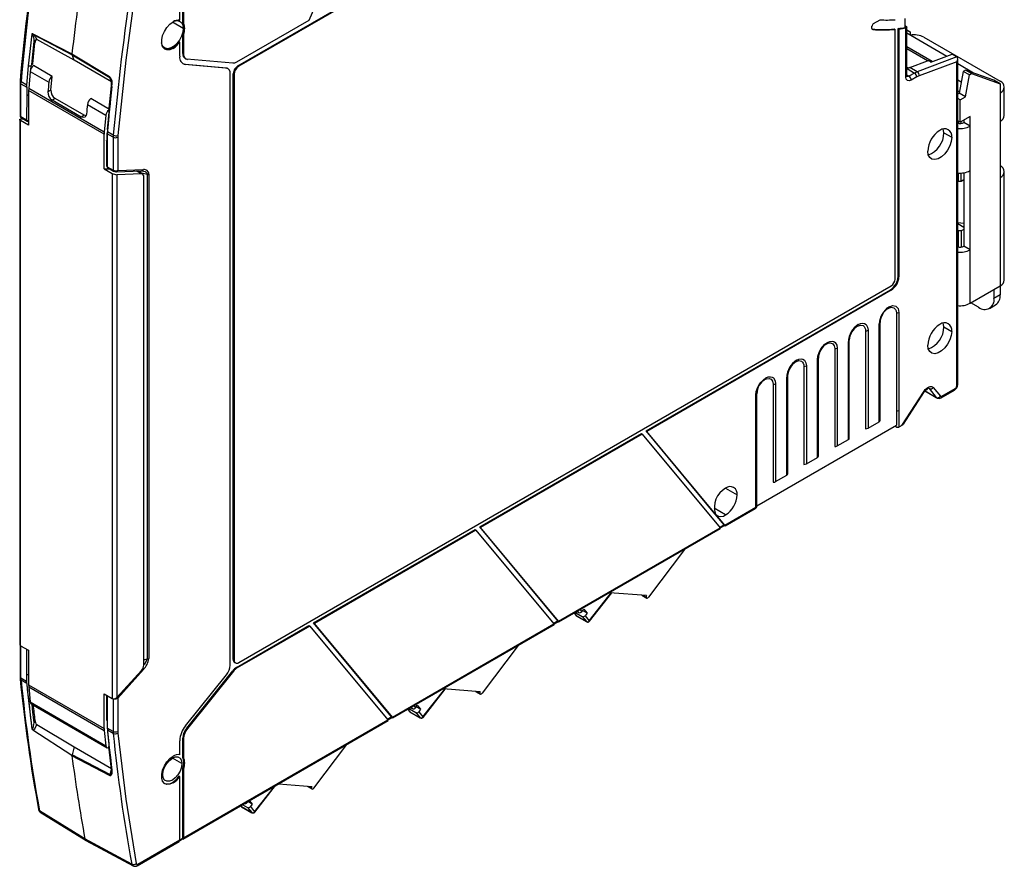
# Model space of a CAD drawing. Header units: millimetres. Extents: x 0 to 559, y 0 to 432.
# Tile 4 of 8: x 387 to 477, y 245 to 323. Entities that reach past the tile are written whole.
import ezdxf

# ---------------------------------------------------------------- set-up
doc = ezdxf.new("R2010")
doc.units = ezdxf.units.MM
doc.header["$LTSCALE"] = 2

msp = doc.modelspace()

# ---------------------------------------------------------------- linework, layer by layer
for p, q in [((407.078, 318.471), (466.97, 353.046)), ((467.04, 353.005), (407.149, 318.43)), ((420.763, 339.514), (413.601, 322.645)), ((401.739, 322.647), (401.739, 328.45)), ((402.022, 322.402), (402.022, 328.783)), ((402.093, 328.654), (402.093, 322.365)), ((413.601, 322.645), (406.952, 318.806)), ((465.417, 322.346), (466.016, 322.692)), ((468.31, 321.993), (468.31, 322.808)), ((402.059, 321.91), (401.071, 322.481)), ((402.093, 322.365), (402.022, 322.402)), ((402.192, 321.905), (402.12, 321.945)), ((465.276, 321.905), (465.276, 322.101)), ((465.295, 321.834), (465.346, 321.805)), ((467.323, 321.857), (467.394, 321.816)), ((467.394, 298.909), (467.394, 321.816)), ((467.677, 299.154), (467.677, 321.896)), ((467.748, 321.856), (467.677, 321.896)), ((467.748, 321.856), (467.748, 299.113)), ((468.384, 322.113), (468.31, 322.157)), ((468.381, 317.439), (468.381, 321.953)), ((468.468, 317.561), (468.468, 322.016)), ((468.468, 321.763), (468.766, 321.591)), ((387.868, 318.485), (388.197, 321.382)), ((388.197, 321.382), (388.204, 321.431)), ((388.204, 321.431), (391.845, 319.567)), ((388.324, 321.346), (391.852, 319.493)), ((392.05, 318.98), (388.621, 320.876)), ((402.022, 319.592), (402.022, 321.375)), ((402.093, 321.331), (402.022, 321.375)), ((402.093, 321.331), (402.093, 319.551)), ((468.468, 321.698), (468.766, 321.591)), ((468.468, 321.487), (472.144, 319.365)), ((468.766, 321.591), (468.766, 321.315)), ((470.039, 321.101), (477.039, 317.06)), ((388.16, 318.567), (388.386, 320.733)), ((388.244, 318.648), (388.444, 320.582)), ((388.444, 320.582), (388.386, 320.733)), ((388.502, 320.799), (388.444, 320.582)), ((401.131, 320.068), (401.06, 320.11)), ((401.739, 320.64), (401.668, 320.683)), ((401.739, 319.347), (401.739, 320.64)), ((470.793, 318.859), (468.468, 320.201)), ((470.364, 318.939), (468.468, 320.031)), ((391.845, 319.567), (395.306, 317.48)), ((392.05, 318.98), (391.852, 319.493)), ((391.852, 319.492), (395.311, 317.408)), ((402.229, 319.134), (402.3, 319.094)), ((406.598, 318.712), (402.376, 319.089)), ((473.055, 319.29), (469.422, 317.929)), ((470.679, 318.817), (472.627, 319.546)), ((472.627, 319.546), (473.051, 319.292)), ((473.051, 319.292), (473.055, 319.29)), ((473.139, 289.233), (473.139, 319.11)), ((387.698, 316.684), (387.868, 318.485)), ((388.082, 318.509), (388.039, 318.052)), ((390.037, 317.506), (388.326, 318.494)), ((395.465, 317.008), (392.05, 318.98)), ((402.199, 318.634), (405.946, 318.299)), ((402.269, 318.593), (402.199, 318.634)), ((406.017, 318.258), (402.269, 318.593)), ((405.946, 318.299), (406.017, 318.258)), ((406.164, 318.212), (406.093, 318.253)), ((407.149, 318.43), (407.078, 318.471)), ((468.468, 318.348), (468.593, 318.276)), ((468.468, 318.204), (468.593, 318.276)), ((468.468, 318.197), (468.503, 318.217)), ((468.747, 318.333), (468.503, 318.217)), ((468.503, 318.217), (469.177, 317.813)), ((468.593, 318.276), (468.747, 318.333)), ((468.747, 318.333), (470.364, 318.939)), ((469.422, 317.929), (468.747, 318.333)), ((473.051, 318.842), (469.594, 317.546)), ((473.051, 289.11), (473.051, 318.842)), ((474.603, 317.813), (473.139, 318.658)), ((388.019, 317.953), (387.875, 316.388)), ((388.019, 317.953), (389.725, 316.968)), ((389.917, 316.247), (390.037, 317.506)), ((395.426, 317.109), (395.311, 317.408)), ((406.371, 263.499), (406.371, 317.755)), ((406.654, 264.008), (406.654, 317.736)), ((406.654, 317.736), (406.724, 317.695)), ((406.724, 317.695), (406.724, 263.967)), ((468.465, 317.499), (468.468, 317.56)), ((468.468, 317.641), (468.667, 317.518)), ((469.177, 317.813), (468.667, 317.518)), ((469.386, 317.447), (468.876, 317.153)), ((469.422, 317.929), (469.177, 317.813)), ((469.594, 317.546), (469.386, 317.447)), ((473.645, 317.958), (473.291, 315.958)), ((473.857, 318.081), (473.645, 317.958)), ((474.211, 317.632), (473.645, 317.958)), ((474.423, 317.754), (473.857, 318.081)), ((476.473, 317.142), (473.857, 318.081)), ((473.857, 315.631), (474.211, 317.632)), ((474.211, 317.632), (474.423, 317.754)), ((474.423, 317.754), (477.039, 316.815)), ((387.089, 317.114), (387.081, 316.935)), ((387.081, 316.934), (387.081, 313.868)), ((387.165, 316.814), (387.174, 316.997)), ((387.165, 316.814), (387.69, 316.501)), ((387.165, 313.787), (387.165, 316.814)), ((387.698, 316.684), (387.174, 316.997)), ((387.69, 316.501), (387.699, 316.684)), ((387.69, 316.501), (387.69, 315.833)), ((387.875, 316.388), (387.867, 316.205)), ((394.817, 312.381), (387.875, 316.388)), ((395.449, 316.647), (395.204, 314.282)), ((473.139, 317.189), (473.475, 316.995)), ((477.039, 316.815), (476.473, 317.142)), ((477.039, 316.815), (477.039, 315.998)), ((477.42, 313.916), (477.42, 316.529)), ((387.69, 315.833), (387.689, 313.479)), ((387.867, 316.205), (387.867, 313.028)), ((394.808, 312.198), (387.867, 316.205)), ((389.917, 316.247), (389.641, 316.087)), ((390.294, 315.484), (390.017, 315.325)), ((392.981, 313.933), (390.294, 315.484)), ((395.284, 314.478), (393.573, 315.465)), ((473.331, 316.185), (473.139, 316.074)), ((473.291, 315.958), (473.139, 315.87)), ((473.362, 315.346), (473.139, 315.474)), ((473.857, 315.631), (473.291, 315.958)), ((473.362, 315.346), (473.857, 315.631)), ((477.039, 315.998), (477.039, 313.386)), ((392.704, 313.774), (390.017, 315.325)), ((393.26, 314.927), (394.966, 313.943)), ((473.362, 313.304), (473.362, 315.346)), ((387.382, 313.592), (387.134, 313.58)), ((387.689, 313.479), (387.165, 313.787)), ((387.208, 313.695), (387.735, 313.385)), ((392.981, 313.933), (392.704, 313.774)), ((393.13, 313.884), (392.981, 313.933)), ((394.966, 313.943), (394.817, 312.381)), ((395.107, 312.634), (395.259, 314.219)), ((474.281, 313.835), (473.362, 313.304)), ((474.281, 312.937), (474.281, 313.835)), ((387.05, 313.573), (387.05, 265.394)), ((387.138, 265.273), (387.138, 313.449)), ((387.867, 313.028), (387.138, 313.449)), ((387.839, 313.36), (387.867, 313.361)), ((473.362, 313.304), (473.139, 313.433)), ((473.185, 313.406), (473.185, 313.197)), ((473.468, 313.185), (473.468, 313.365)), ((473.716, 313.508), (473.716, 313.263)), ((474.281, 312.937), (473.716, 313.263)), ((474.281, 308.854), (474.281, 312.937)), ((477.039, 313.386), (477.039, 308.241)), ((394.817, 312.381), (394.808, 312.198)), ((394.808, 309.021), (394.808, 312.198)), ((395.086, 312.231), (395.095, 312.414)), ((395.086, 311.564), (395.086, 312.231)), ((395.097, 312.412), (395.089, 312.23)), ((395.63, 311.927), (395.089, 312.23)), ((395.089, 312.23), (395.089, 309.207)), ((395.638, 312.11), (395.097, 312.412)), ((395.107, 312.634), (395.099, 312.479)), ((395.114, 312.629), (395.107, 312.634)), ((395.638, 312.11), (395.63, 311.927)), ((395.63, 311.927), (395.63, 308.901)), ((396.057, 312.085), (396.05, 311.93)), ((396.05, 311.93), (396.05, 308.865)), ((471.872, 312.313), (472.591, 311.912)), ((395.028, 311.611), (395.028, 309.29)), ((395.089, 309.207), (395.63, 308.901)), ((395.127, 309.117), (395.67, 308.81)), ((394.808, 309.021), (395.274, 309.034)), ((394.808, 309.021), (395.538, 308.6)), ((395.538, 308.6), (395.538, 260.424)), ((395.917, 308.747), (398.274, 308.838)), ((398.236, 308.55), (395.958, 308.486)), ((395.958, 308.486), (395.958, 260.534)), ((396.05, 308.865), (398.408, 308.956)), ((398.236, 308.55), (397.771, 308.819)), ((398.342, 308.524), (397.828, 308.821)), ((397.955, 308.826), (398.137, 308.721)), ((398.133, 308.667), (398.137, 308.721)), ((398.757, 308.499), (398.133, 308.667)), ((398.133, 308.667), (398.133, 308.645)), ((398.272, 308.838), (398.394, 308.826)), ((398.444, 263.496), (398.444, 308.296)), ((398.757, 308.499), (398.757, 264.06)), ((398.899, 308.533), (398.899, 264.094)), ((473.185, 308.641), (473.185, 307.894)), ((473.468, 307.894), (473.468, 308.637)), ((473.716, 308.662), (473.716, 301.913)), ((474.281, 301.587), (474.281, 308.854)), ((477.039, 308.241), (477.039, 298.28)), ((477.42, 298.81), (477.42, 308.772)), ((473.185, 307.894), (473.139, 307.921)), ((473.185, 307.894), (473.468, 307.894)), ((473.468, 307.894), (473.716, 308.037)), ((473.139, 304.1), (473.716, 304.048)), ((473.139, 304.002), (473.716, 303.669)), ((473.185, 303.322), (473.139, 303.349)), ((473.468, 303.322), (473.185, 303.322)), ((473.185, 303.322), (473.185, 301.847)), ((473.716, 303.465), (473.468, 303.322)), ((473.468, 303.322), (473.468, 301.835)), ((474.281, 301.587), (473.716, 301.913)), ((474.281, 296.688), (474.281, 301.587)), ((467.748, 299.113), (467.677, 299.154)), ((407.149, 263.722), (467.04, 298.297)), ((474.281, 296.688), (477.039, 298.28)), ((477.039, 298.28), (477.039, 297.463)), ((444.535, 284.978), (466.97, 297.929)), ((467.04, 297.889), (444.605, 284.937)), ((467.04, 297.889), (466.97, 297.929)), ((476.473, 297.953), (476.473, 297.136)), ((477.039, 297.463), (476.473, 297.136)), ((475.059, 296.32), (474.351, 296.728)), ((476.059, 296.221), (476.625, 296.547)), ((467.511, 295.792), (467.513, 286.81)), ((467.739, 295.843), (467.739, 286.86)), ((465.934, 285.818), (465.934, 294.8)), ((466.022, 294.923), (466.021, 294.932)), ((466.022, 285.94), (466.022, 294.923)), ((464.682, 294.159), (464.682, 285.177)), ((464.911, 294.21), (464.911, 285.228)), ((471.872, 294.513), (472.591, 294.111)), ((463.105, 284.185), (463.105, 293.167)), ((463.193, 293.29), (463.193, 293.3)), ((463.193, 284.308), (463.193, 293.29)), ((461.854, 292.527), (461.854, 283.544)), ((462.083, 292.577), (462.083, 283.595)), ((460.277, 282.552), (460.277, 291.535)), ((460.365, 282.675), (460.365, 291.657)), ((459.025, 290.894), (459.025, 281.912)), ((459.254, 290.944), (459.254, 281.962)), ((456.197, 289.261), (456.197, 280.279)), ((456.426, 289.311), (456.426, 280.329)), ((457.448, 280.92), (457.448, 289.902)), ((457.536, 290.024), (457.536, 290.034)), ((457.536, 281.042), (457.536, 290.024)), ((454.708, 278.107), (454.708, 288.391)), ((468.023, 285.481), (470.06, 288.631)), ((468.165, 285.599), (470.1, 288.591)), ((470.137, 288.641), (471.225, 288.012)), ((470.144, 288.649), (471.179, 288.052)), ((470.508, 288.857), (470.431, 288.901)), ((470.45, 288.902), (470.508, 288.857)), ((470.508, 288.857), (471.179, 288.052)), ((470.899, 288.97), (471.569, 288.165)), ((471.625, 288.022), (472.847, 288.728)), ((471.687, 288.16), (472.909, 288.865)), ((454.62, 277.984), (454.62, 288.269)), ((467.513, 286.813), (467.515, 285.51)), ((467.739, 286.86), (467.744, 286.863)), ((467.744, 286.863), (467.744, 285.32)), ((464.911, 285.228), (465.934, 285.818)), ((429.279, 276.171), (444.113, 284.734)), ((444.184, 284.694), (429.349, 276.13)), ((444.113, 284.734), (444.184, 284.694)), ((444.184, 284.694), (451.345, 276.094)), ((450.864, 277.377), (444.535, 284.978)), ((444.605, 284.937), (444.535, 284.978)), ((450.918, 277.356), (444.605, 284.937)), ((454.708, 278.116), (467.515, 285.51)), ((467.373, 285.428), (467.541, 285.338)), ((467.748, 285.322), (467.744, 285.32)), ((468.023, 285.481), (467.748, 285.322)), ((462.083, 283.595), (463.105, 284.185)), ((459.254, 281.962), (460.277, 282.552)), ((456.426, 280.329), (457.448, 280.92)), ((451.819, 279.711), (452.898, 279.109)), ((451.838, 277.272), (450.777, 277.906)), ((451.767, 276.337), (454.62, 277.984)), ((451.802, 276.256), (454.558, 277.847)), ((450.864, 277.377), (450.918, 277.356)), ((451.697, 276.377), (450.894, 277.341)), ((450.981, 277.28), (450.894, 277.341)), ((451.767, 276.337), (450.981, 277.28)), ((414.023, 267.364), (428.857, 275.927)), ((428.928, 275.887), (414.094, 267.323)), ((428.857, 275.927), (428.928, 275.887)), ((428.928, 275.887), (436.089, 267.287)), ((436.441, 267.57), (429.279, 276.171)), ((429.349, 276.13), (429.279, 276.171)), ((436.511, 267.53), (429.349, 276.13)), ((436.511, 267.53), (451.345, 276.094)), ((436.546, 267.449), (451.38, 276.012)), ((451.3, 276.148), (451.697, 276.377)), ((451.355, 276.078), (451.732, 276.296)), ((448.075, 274.104), (444.777, 269.727)), ((439.332, 267.558), (441.343, 270.117)), ((439.348, 267.516), (441.389, 270.113)), ((444.591, 269.87), (441.188, 270.129)), ((444.15, 269.903), (444.595, 269.646)), ((444.285, 269.893), (444.554, 269.738)), ((438.214, 268.412), (438.376, 268.318)), ((438.376, 268.318), (438.271, 268.444)), ((438.489, 268.57), (438.636, 268.394)), ((438.636, 268.394), (438.814, 268.63)), ((439.122, 268.26), (438.713, 268.496)), ((438.814, 268.63), (439.122, 268.26)), ((436.044, 267.341), (436.441, 267.57)), ((437.936, 268.251), (438.117, 268.033)), ((438.168, 268.385), (438.095, 268.288)), ((438.095, 268.288), (438.684, 267.948)), ((438.117, 268.033), (439.072, 267.482)), ((438.136, 268.017), (439.091, 267.466)), ((438.684, 267.948), (439.072, 267.482)), ((439.122, 268.26), (438.944, 268.024)), ((438.944, 268.024), (439.332, 267.558)), ((406.952, 263.282), (413.601, 267.12)), ((413.672, 267.08), (407.022, 263.241)), ((413.601, 267.12), (413.672, 267.08)), ((413.672, 267.08), (420.833, 258.48)), ((421.185, 258.763), (414.023, 267.364)), ((414.094, 267.323), (414.023, 267.364)), ((421.255, 258.723), (414.094, 267.323)), ((421.255, 258.723), (436.089, 267.287)), ((421.29, 258.642), (436.124, 267.205)), ((436.099, 267.271), (436.476, 267.489)), ((387.081, 265.327), (387.081, 262.413)), ((387.138, 265.273), (387.867, 264.852)), ((387.165, 262.293), (387.165, 265.257)), ((387.688, 264.956), (387.688, 261.98)), ((387.69, 262.646), (387.69, 264.955)), ((387.867, 264.852), (387.867, 261.675)), ((432.802, 265.287), (429.503, 260.91)), ((398.444, 263.976), (398.757, 264.06)), ((406.724, 263.967), (406.654, 264.008)), ((398.236, 263.01), (395.958, 260.534)), ((398.408, 263.104), (396.05, 260.473)), ((406.778, 263.733), (406.849, 263.692)), ((407.022, 263.241), (406.952, 263.282)), ((387.081, 262.414), (387.089, 262.242)), ((387.09, 262.236), (387.089, 262.242)), ((387.688, 261.98), (387.165, 262.293)), ((387.174, 262.12), (387.165, 262.293)), ((387.696, 261.807), (387.174, 262.12)), ((387.69, 261.979), (387.69, 262.646)), ((402.269, 257.926), (406.017, 262.588)), ((402.376, 257.715), (406.598, 262.968)), ((406.669, 262.927), (402.446, 257.675)), ((406.598, 262.968), (406.669, 262.927)), ((387.696, 261.807), (387.688, 261.98)), ((387.699, 261.806), (387.69, 261.979)), ((387.867, 261.675), (394.808, 257.668)), ((387.867, 261.675), (387.875, 261.502)), ((387.875, 261.502), (394.817, 257.495)), ((387.875, 261.502), (388.019, 260.11)), ((424.059, 258.741), (426.069, 261.3)), ((424.074, 258.699), (426.115, 261.296)), ((429.317, 261.053), (425.914, 261.311)), ((394.808, 260.845), (395.538, 260.424)), ((394.808, 257.668), (394.808, 260.845)), ((395.028, 260.719), (395.028, 258.493)), ((395.089, 260.683), (395.089, 257.708)), ((395.63, 260.433), (395.63, 257.407)), ((396.05, 260.473), (396.05, 257.409)), ((428.877, 261.086), (429.322, 260.829)), ((429.012, 261.076), (429.28, 260.921)), ((388.019, 260.11), (394.966, 256.099)), ((388.113, 259.931), (395.074, 255.913)), ((422.662, 259.434), (422.844, 259.216)), ((422.895, 259.568), (422.821, 259.471)), ((422.821, 259.471), (423.411, 259.131)), ((422.94, 259.594), (423.103, 259.501)), ((423.103, 259.501), (422.997, 259.627)), ((423.215, 259.753), (423.363, 259.576)), ((423.363, 259.576), (423.541, 259.812)), ((423.849, 259.442), (423.44, 259.679)), ((423.541, 259.812), (423.849, 259.442)), ((423.849, 259.442), (423.671, 259.206)), ((402.093, 247.661), (420.833, 258.48)), ((420.788, 258.534), (421.185, 258.763)), ((420.843, 258.464), (421.22, 258.682)), ((422.844, 259.216), (423.798, 258.665)), ((422.862, 259.2), (423.817, 258.649)), ((423.411, 259.131), (423.798, 258.665)), ((423.671, 259.206), (424.059, 258.741)), ((388.385, 258.219), (388.444, 258.441)), ((388.444, 258.441), (388.502, 258.214)), ((388.621, 258.036), (392.05, 255.994)), ((394.808, 257.668), (394.817, 257.495)), ((395.086, 258.376), (395.086, 257.709)), ((395.086, 257.709), (395.095, 257.536)), ((395.63, 257.407), (395.089, 257.708)), ((395.089, 257.708), (395.097, 257.534)), ((402.031, 247.523), (420.868, 258.398)), ((402.446, 257.675), (402.376, 257.715)), ((391.84, 255.207), (388.268, 257.535)), ((394.817, 257.495), (394.966, 256.099)), ((395.638, 257.234), (395.097, 257.534)), ((395.63, 257.407), (395.638, 257.234)), ((396.05, 257.409), (396.057, 257.262)), ((402.022, 255.021), (402.022, 256.804)), ((402.022, 256.804), (402.093, 256.763)), ((402.093, 256.763), (402.093, 254.984)), ((392.05, 255.994), (391.852, 255.253)), ((392.05, 255.994), (395.465, 254.022)), ((395.205, 256.022), (395.45, 253.938)), ((401.739, 255.266), (401.739, 256.559)), ((414.055, 252.21), (417.061, 256.2)), ((391.85, 255.245), (391.84, 255.207)), ((395.306, 253.361), (391.845, 255.17)), ((391.852, 255.253), (391.85, 255.245)), ((395.311, 253.444), (391.852, 255.253)), ((401.935, 254.458), (401.06, 254.963)), ((402.093, 254.984), (402.022, 255.021)), ((395.448, 253.957), (395.311, 253.444)), ((402.022, 247.613), (402.022, 253.994)), ((402.093, 253.95), (402.022, 253.994)), ((402.093, 253.95), (402.093, 247.661)), ((402.192, 254.524), (402.12, 254.564)), ((401.739, 253.259), (401.668, 253.302)), ((401.739, 247.457), (401.739, 253.259)), ((401.131, 252.687), (401.06, 252.729)), ((408.61, 250.042), (410.452, 252.385)), ((408.626, 250), (410.541, 252.436)), ((410.801, 252.587), (413.869, 252.353)), ((413.428, 252.387), (413.873, 252.13)), ((413.563, 252.377), (413.832, 252.221)), ((407.337, 250.587), (407.395, 250.517)), ((407.395, 250.517), (408.35, 249.966)), ((407.414, 250.501), (408.369, 249.95)), ((407.515, 250.69), (407.962, 250.431)), ((407.89, 250.906), (407.914, 250.877)), ((407.914, 250.877), (407.972, 250.953)), ((407.962, 250.431), (408.35, 249.966)), ((408.4, 250.743), (408.004, 250.972)), ((408.143, 251.052), (408.4, 250.743)), ((408.4, 250.743), (408.222, 250.507)), ((408.222, 250.507), (408.61, 250.042)), ((393.036, 247.56), (388.865, 250.124)), ((388.931, 249.988), (393.154, 247.392)), ((397.329, 245.238), (393.036, 247.56)), ((393.111, 247.417), (397.458, 245.065)), ((397.823, 245.094), (401.677, 247.319)), ((397.885, 245.232), (401.739, 247.457)), ((401.736, 247.414), (402.001, 247.567)), ((401.739, 247.45), (402.022, 247.613))]:
    msp.add_line(p, q)
at = {"flags": 128}
for points in [[(397.746, 326.012), (396.789, 319.003), (396.057, 312.085)], [(401.218, 322.564), (401.475, 322.622), (401.715, 322.583), (401.901, 322.442), (402.019, 322.212), (402.059, 321.91)], [(402.059, 321.91), (402.019, 321.562), (401.901, 321.195), (401.715, 320.839), (401.475, 320.524), (401.203, 320.274), (400.918, 320.11), (400.645, 320.045), (400.406, 320.084), (400.22, 320.225), (400.102, 320.455), (400.074, 320.581)], [(401.131, 320.068), (400.832, 319.945), (400.558, 319.931), (400.329, 320.028), (400.166, 320.227), (400.081, 320.512), (400.081, 320.861), (400.166, 321.245), (400.329, 321.632), (400.558, 321.992), (400.832, 322.295), (401.131, 322.517)], [(468.384, 322.113), (468.445, 322.065), (468.468, 322.017), (468.452, 321.982), (468.425, 321.965), (468.381, 321.953)], [(388.205, 321.431), (388.217, 321.446), (388.221, 321.449), (388.222, 321.45), (388.223, 321.45), (388.223, 321.45), (388.223, 321.45), (388.224, 321.449), (388.224, 321.448), (388.226, 321.445), (388.231, 321.435), (388.241, 321.419), (388.258, 321.4), (388.325, 321.347)], [(388.324, 321.346), (388.466, 321.159), (388.621, 320.876)], [(388.502, 320.799), (388.529, 320.844), (388.559, 320.873), (388.59, 320.884), (388.606, 320.882), (388.621, 320.876)], [(388.502, 320.799), (388.441, 320.771), (388.386, 320.733)], [(391.845, 319.567), (391.844, 319.527), (391.852, 319.492)], [(473.051, 318.842), (473.121, 318.997), (473.139, 319.107), (473.133, 319.168), (473.116, 319.22), (473.089, 319.261), (473.055, 319.29)], [(402.015, 318.682), (402.083, 318.656), (402.199, 318.634)], [(405.946, 318.299), (406.023, 318.284), (406.093, 318.253)], [(406.952, 318.806), (406.769, 318.728), (406.598, 318.712)], [(395.306, 317.48), (395.305, 317.44), (395.311, 317.408)], [(395.394, 317.27), (395.455, 316.96), (395.449, 316.644)], [(468.876, 317.153), (468.686, 317.088), (468.526, 317.118), (468.418, 317.242), (468.381, 317.439)], [(468.667, 317.518), (468.56, 317.48), (468.468, 317.497)], [(387.081, 313.898), (387.081, 313.897), (387.096, 313.858)], [(387.096, 313.858), (387.104, 313.838), (387.165, 313.787)], [(387.208, 313.695), (387.201, 313.7), (387.19, 313.71)], [(393.176, 314.046), (393.125, 313.867), (393.018, 313.752), (392.87, 313.719), (392.704, 313.774)], [(387.138, 313.449), (387.101, 313.472), (387.074, 313.496), (387.056, 313.518), (387.05, 313.539), (387.066, 313.563), (387.091, 313.574), (387.134, 313.58)], [(472.591, 311.912), (472.547, 311.53), (472.417, 311.127), (472.213, 310.737), (471.951, 310.391), (471.651, 310.117), (471.339, 309.937), (471.04, 309.865), (470.778, 309.909), (470.573, 310.063), (470.444, 310.316), (470.399, 310.647)], [(471.872, 312.313), (471.851, 312.545), (471.817, 312.675)], [(395.086, 311.564), (395.062, 311.578), (395.043, 311.591), (395.031, 311.603), (395.028, 311.612), (395.045, 311.621), (395.072, 311.621), (395.082, 311.621), (395.085, 311.621), (395.086, 311.62)], [(395.028, 309.29), (395.028, 309.289), (395.044, 309.245), (395.089, 309.207)], [(395.13, 309.117), (395.136, 309.113), (395.169, 309.108)], [(398.137, 308.721), (398.147, 308.809), (398.144, 308.839)], [(398.267, 308.839), (398.553, 308.763), (398.698, 308.64), (398.737, 308.571), (398.757, 308.499)], [(466.837, 296.364), (467.182, 296.484), (467.475, 296.427), (467.671, 296.202), (467.739, 295.843)], [(466.766, 296.222), (467.048, 296.321), (467.293, 296.274), (467.443, 296.11), (467.483, 296.007), (467.511, 295.792)], [(463.937, 294.589), (464.222, 294.689), (464.464, 294.642), (464.56, 294.561), (464.63, 294.446), (464.669, 294.313), (464.67, 294.311), (464.673, 294.292), (464.679, 294.239), (464.682, 294.189), (464.682, 294.159)], [(464.008, 294.731), (464.227, 294.827), (464.433, 294.854), (464.595, 294.82), (464.73, 294.731), (464.875, 294.481), (464.911, 294.21)], [(471.872, 294.513), (471.851, 294.745), (471.817, 294.874)], [(472.591, 294.111), (472.547, 293.729), (472.417, 293.327), (472.213, 292.937), (471.951, 292.59), (471.651, 292.316), (471.339, 292.136), (471.04, 292.065), (470.778, 292.108), (470.573, 292.262), (470.444, 292.515), (470.399, 292.846)], [(460.277, 291.535), (460.313, 291.847), (460.457, 292.264), (460.591, 292.508), (460.755, 292.731), (460.96, 292.941), (461.18, 293.098), (461.398, 293.194), (461.605, 293.221), (461.767, 293.187), (461.902, 293.098), (462.046, 292.848), (462.083, 292.577)], [(461.166, 292.987), (461.238, 293.018), (461.481, 293.056), (461.68, 292.979), (461.809, 292.795), (461.854, 292.527)], [(458.281, 291.324), (458.566, 291.423), (458.807, 291.376), (458.903, 291.295), (458.973, 291.18), (459.012, 291.047), (459.013, 291.045), (459.016, 291.026), (459.022, 290.973), (459.025, 290.923), (459.025, 290.894)], [(458.351, 291.466), (458.57, 291.561), (458.776, 291.588), (458.938, 291.554), (459.074, 291.466), (459.218, 291.215), (459.254, 290.944)], [(454.62, 288.269), (454.656, 288.582), (454.801, 288.999), (454.935, 289.242), (455.098, 289.465), (455.303, 289.675), (455.523, 289.833), (455.741, 289.928), (455.948, 289.955), (456.11, 289.922), (456.245, 289.833), (456.39, 289.583), (456.426, 289.311)], [(455.509, 289.721), (455.581, 289.753), (455.825, 289.791), (456.023, 289.713), (456.152, 289.529), (456.197, 289.261)], [(470.06, 288.631), (470.159, 288.765), (470.27, 288.881), (470.387, 288.971), (470.508, 289.035), (470.622, 289.067), (470.73, 289.067), (470.823, 289.034), (470.899, 288.97)], [(470.06, 288.631), (470.096, 288.599), (470.096, 288.594)], [(471.225, 288.012), (471.205, 288.026), (471.179, 288.052)], [(471.263, 287.996), (471.235, 288.007), (471.225, 288.012)], [(468.17, 285.613), (468.127, 285.556), (468.023, 285.481)], [(454.558, 277.847), (454.559, 277.848), (454.605, 277.901), (454.62, 277.984)], [(451.38, 276.013), (451.382, 276.014), (451.383, 276.035), (451.345, 276.094)], [(451.767, 276.337), (451.804, 276.278), (451.804, 276.257), (451.789, 276.254), (451.765, 276.259), (451.733, 276.272), (451.696, 276.292)], [(451.697, 276.377), (451.733, 276.323), (451.732, 276.296), (451.732, 276.296)], [(436.511, 267.53), (436.549, 267.471), (436.548, 267.45), (436.533, 267.447), (436.509, 267.452), (436.477, 267.465), (436.44, 267.485)], [(436.441, 267.57), (436.477, 267.516), (436.477, 267.489), (436.476, 267.489)], [(438.095, 268.288), (438.098, 268.266), (438.094, 268.249), (438.083, 268.238), (438.065, 268.231), (438.04, 268.231), (438.009, 268.235), (437.972, 268.245), (437.942, 268.255)], [(438.136, 268.017), (438.134, 268.019), (438.117, 268.033)], [(439.332, 267.558), (439.349, 267.527), (439.345, 267.518)], [(436.124, 267.206), (436.126, 267.207), (436.127, 267.228), (436.089, 267.287)], [(388.019, 260.11), (388.044, 260.014), (388.102, 259.939), (388.12, 259.933)], [(388.385, 258.219), (388.27, 259.172), (388.188, 259.889)], [(422.821, 259.471), (422.824, 259.449), (422.82, 259.432), (422.809, 259.421), (422.792, 259.414), (422.767, 259.413), (422.736, 259.418), (422.698, 259.428), (422.669, 259.438)], [(420.868, 258.399), (420.87, 258.4), (420.871, 258.421), (420.833, 258.48)], [(421.255, 258.723), (421.293, 258.664), (421.292, 258.643), (421.277, 258.64), (421.253, 258.645), (421.221, 258.658), (421.184, 258.678)], [(421.185, 258.763), (421.222, 258.709), (421.221, 258.682), (421.22, 258.682)], [(422.862, 259.2), (422.861, 259.201), (422.844, 259.216)], [(424.059, 258.741), (424.076, 258.71), (424.071, 258.701)], [(388.172, 257.632), (388.174, 257.631), (388.175, 257.63)], [(388.175, 257.63), (388.185, 257.626), (388.196, 257.625), (388.218, 257.633), (388.264, 257.692), (388.321, 257.848), (388.385, 258.219)], [(388.268, 257.535), (388.345, 257.574), (388.426, 257.655), (388.621, 258.036)], [(396.057, 257.262), (396.789, 251.188), (397.746, 245.284)], [(395.264, 255.931), (395.241, 255.946), (395.224, 255.96), (395.209, 255.985), (395.219, 256.004), (395.241, 256.015), (395.274, 256.022)], [(391.845, 255.17), (391.844, 255.175), (391.844, 255.179), (391.843, 255.184), (391.842, 255.189), (391.842, 255.193), (391.841, 255.198), (391.841, 255.203), (391.84, 255.207)], [(391.85, 255.245), (391.844, 255.206), (391.845, 255.17)], [(401.131, 252.687), (400.832, 252.564), (400.558, 252.55), (400.329, 252.647), (400.166, 252.846), (400.081, 253.131), (400.081, 253.48), (400.166, 253.864), (400.329, 254.251), (400.558, 254.611), (400.832, 254.914), (401.131, 255.137)], [(400.186, 253.448), (400.228, 253.784), (400.353, 254.138), (400.546, 254.473), (400.79, 254.757), (401.06, 254.963), (401.331, 255.069), (401.575, 255.067), (401.768, 254.955), (401.892, 254.745), (401.935, 254.458)], [(395.449, 253.942), (395.46, 253.784), (395.445, 253.647)], [(401.935, 254.458), (401.892, 254.121), (401.768, 253.767), (401.575, 253.432), (401.331, 253.148), (401.06, 252.942), (400.79, 252.836), (400.546, 252.838), (400.353, 252.95), (400.228, 253.16), (400.186, 253.448)], [(395.511, 253.859), (395.51, 253.538), (395.453, 253.388), (395.388, 253.345), (395.349, 253.346), (395.306, 253.361)], [(395.444, 253.652), (395.398, 253.514), (395.353, 253.452), (395.332, 253.442), (395.321, 253.441), (395.311, 253.444)], [(407.414, 250.501), (407.412, 250.502), (407.395, 250.517)], [(388.96, 249.977), (388.907, 250.018), (388.865, 250.124)], [(408.61, 250.042), (408.627, 250.01), (408.623, 250.002)], [(402.093, 247.661), (402.089, 247.616), (402.077, 247.577), (402.058, 247.546), (402.032, 247.524), (402, 247.512), (401.964, 247.51), (401.925, 247.518), (401.919, 247.52)], [(393.036, 247.56), (393.077, 247.457), (393.14, 247.407)], [(397.329, 245.238), (397.373, 245.131), (397.436, 245.082)], [(397.746, 245.284), (397.763, 245.242), (397.795, 245.217), (397.836, 245.213), (397.885, 245.232)]]:
    msp.add_lwpolyline(points, dxfattribs=at)
for centre, radius, start, end in [((616.852, 296.337), 230.701, 171.34295, 174.83219), ((617.757, 296.119), 231.527, 171.34878, 174.82628), ((626.332, 293.051), 235.981, 171.34776, 173.54848), ((626.222, 291.232), 231.527, 171.34878, 174.82628), ((401.602, 321.801), 0.858, 80.79242, 123.29791), ((466.619, 333.024), 10.35, 266.66273, 274.29616), ((401.128, 321.972), 0.992, 358.45847, 25.69797), ((400.255, 321.972), 1.865, 341.34673, 359.18008), ((401.201, 321.932), 0.991, 358.43855, 25.87565), ((400.323, 321.932), 1.869, 341.25155, 359.17233), ((465.362, 321.891), 0.088, 170.77762, 259.2059), ((466.241, 332.567), 10.765, 264.85284, 275.77018), ((465.583, 322.087), 0.307, 122.60548, 177.39452), ((466.312, 332.526), 10.765, 264.85284, 275.77018), ((466.055, 334.594), 12.801, 277.28115, 280.14789), ((466.126, 334.55), 12.798, 277.28096, 280.14835), ((387.23, 320.754), 1.156, 358.94893, 33.00763), ((388.391, 321.569), 0.231, 216.49833, 253.51342), ((469.122, 319.327), 1.997, 62.67136, 99.35011), ((400.619, 320.719), 0.752, 248.04407, 305.91583), ((400.004, 321.841), 2.028, 301.39452, 325.16663), ((400.074, 321.8), 2.029, 301.39183, 325.13787), ((402.39, 319.241), 0.66, 170.74812, 259.45322), ((402.525, 319.544), 0.505, 174.52934, 234.15848), ((402.525, 319.48), 0.439, 170.59188, 259.60946), ((387.957, 318.729), 0.26, 250.11543, 321.49681), ((388.818, 317.857), 0.805, 127.67836, 173.1729), ((389.993, 316.746), 2.584, 132.59928, 135.18193), ((405.937, 317.825), 0.44, 350.74812, 79.45322), ((407.575, 317.694), 0.922, 122.60548, 177.39452), ((407.645, 317.653), 0.922, 122.60548, 177.39452), ((470.338, 318.404), 0.536, 50.36838, 87.19842), ((390.512, 316.871), 0.793, 126.75161, 172.93957), ((394.57, 316.836), 0.979, 343.95368, 41.21143), ((395.155, 317.219), 0.244, 11.28599, 50.40492), ((468.325, 317.571), 0.144, 292.8092, 355.87066), ((468.414, 317.131), 0.462, 2.65231, 56.77029), ((468.924, 317.426), 0.462, 2.65231, 56.77029), ((469.191, 317.596), 0.405, 352.98727, 55.35516), ((387.229, 316.948), 0.148, 185.07257, 244.63653), ((387.222, 317.12), 0.132, 181.57352, 248.68735), ((610.62, 295.507), 221.935, 174.45086, 174.67933), ((617.639, 292.369), 223.443, 173.7833, 174.85337), ((619.157, 292.212), 224.971, 173.7852, 174.3873), ((395.538, 316.65), 0.0888, 181.75982, 250.19618), ((395.62, 316.759), 0.223, 240.00448, 240.74039), ((476.838, 316.529), 0.568, 290.78342, 69.21658), ((387.883, 316.516), 0.71, 254.20068, 268.68376), ((388.152, 316.614), 0.907, 239.40965, 251.71436), ((390.485, 316.03), 0.846, 176.12056, 236.47194), ((390.757, 316.188), 0.842, 175.99, 236.63796), ((394.047, 314.83), 0.793, 126.75205, 172.93964), ((614.155, 293.466), 221.935, 174.45086, 174.67933), ((387.338, 313.911), 0.249, 192.24793, 233.66329), ((387.281, 313.781), 0.116, 177.17087, 218.2067), ((395.685, 313.865), 0.723, 130.12115, 173.83053), ((615.667, 292.556), 221.464, 174.38765, 174.85565), ((395.323, 314.313), 0.115, 179.41487, 239.04688), ((476.769, 313.981), 0.654, 294.37466, 354.3052), ((387.781, 313.467), 0.0929, 172.61498, 237.65765), ((387.825, 313.731), 0.287, 241.57139, 270.89123), ((387.832, 313.56), 0.2, 239.67476, 272.17201), ((471.923, 312.02), 0.677, 350.78596, 129.20329), ((473.359, 313.966), 0.788, 253.79285, 296.93712), ((473.371, 314.688), 1.974, 263.2415, 297.45865), ((395.182, 312.396), 0.191, 240.00455, 240.86305), ((395.203, 312.601), 0.216, 240.0045, 240.76362), ((395.838, 312.34), 0.462, 243.23378, 297.34352), ((395.876, 312.565), 0.513, 242.39154, 290.69998), ((472.779, 310.538), 2.382, 122.60548, 177.39452), ((469.698, 312.343), 2.174, 290.15873, 359.20346), ((395.228, 309.29), 0.2, 179.96364, 254.60634), ((395.179, 309.194), 0.0912, 171.81821, 237.59341), ((476.838, 308.772), 0.568, 290.78342, 69.21658), ((395.978, 309.389), 0.903, 240.82979, 268.74548), ((395.727, 308.889), 0.0978, 173.32727, 234.49384), ((395.881, 309.365), 0.528, 241.55592, 288.67129), ((395.946, 309.365), 0.615, 241.51655, 269.32275), ((395.704, 308.871), 0.0696, 241.03271, 274.25234), ((395.899, 308.901), 0.156, 276.51948, 346.45755), ((398.227, 308.331), 0.22, 350.84731, 87.64814), ((398.256, 308.993), 0.156, 276.51948, 346.45755), ((398.472, 308.534), 0.427, 359.84582, 98.62228), ((398.763, 308.788), 0.289, 268.8559, 298.04024), ((473.376, 310.579), 1.948, 263.00893, 297.69123), ((473.359, 302.616), 0.788, 253.79285, 296.93712), ((473.371, 303.338), 1.974, 263.2415, 297.45865), ((466.142, 299.224), 1.537, 302.60548, 357.39452), ((466.212, 299.183), 1.537, 302.60548, 357.39452), ((466.626, 298.944), 0.768, 302.60548, 357.39452), ((476.769, 298.875), 0.654, 294.37466, 354.3052), ((476.059, 297.355), 0.986, 305.01333, 6.29885), ((473.376, 298.413), 1.948, 263.00893, 297.69123), ((475.611, 296.996), 0.873, 230.79671, 9.21404), ((467.894, 294.711), 1.962, 122.60548, 177.39452), ((467.617, 294.871), 1.597, 122.21185, 177.78815), ((466.692, 296.348), 0.146, 300.55316, 6.42757), ((467.534, 296.232), 0.44, 266.99644, 297.87368), ((465.066, 293.078), 1.962, 122.60548, 177.39452), ((463.863, 294.715), 0.146, 300.55314, 6.4275), ((465.873, 294.937), 0.149, 293.98627, 354.69357), ((472.779, 292.738), 2.382, 122.60548, 177.39452), ((471.923, 294.22), 0.677, 350.78596, 129.20329), ((464.805, 293.228), 1.614, 122.52311, 177.47689), ((464.705, 294.599), 0.44, 266.99646, 297.87349), ((469.698, 294.543), 2.174, 290.15873, 359.20346), ((461.883, 291.642), 1.518, 118.22526, 179.44288), ((463.045, 293.304), 0.149, 293.98629, 354.69357), ((461.877, 292.966), 0.44, 266.99646, 297.87349), ((459.409, 289.813), 1.962, 122.60548, 177.39452), ((459.148, 289.963), 1.614, 122.52311, 177.47689), ((458.207, 291.449), 0.146, 300.55314, 6.4275), ((460.216, 291.671), 0.149, 293.98629, 354.69357), ((459.048, 291.333), 0.44, 266.99646, 297.87349), ((456.226, 288.377), 1.518, 118.22526, 179.44288), ((456.22, 289.7), 0.44, 266.99646, 297.87349), ((457.388, 290.038), 0.149, 293.98629, 354.69357), ((472.508, 289.26), 0.632, 302.5645, 357.43469), ((472.989, 289.248), 0.151, 294.37466, 354.3052), ((454.559, 288.405), 0.149, 293.98629, 354.69357), ((473.4, 285.402), 4.589, 130.24689, 135.97985), ((470.636, 289.145), 0.316, 246.20974, 326.2829), ((472.767, 288.847), 0.144, 304.05636, 7.25583), ((472.749, 289.121), 0.303, 302.12734, 357.87266), ((471.306, 288.341), 0.316, 246.20974, 326.2829), ((471.417, 288.381), 0.415, 247.98752, 300.06707), ((471.631, 288.229), 0.0894, 225.54569, 308.76408), ((471.545, 288.141), 0.144, 303.98881, 7.26261), ((467.537, 287.257), 0.445, 266.86415, 297.00661), ((465.873, 285.954), 0.149, 293.98629, 354.69357), ((464.705, 285.617), 0.44, 266.99647, 297.87347), ((467.657, 285.591), 0.284, 209.75505, 287.72892), ((463.045, 284.321), 0.149, 293.98629, 354.69357), ((461.877, 283.984), 0.44, 266.99647, 297.87347), ((459.048, 282.351), 0.44, 266.99648, 297.87346), ((460.216, 282.689), 0.149, 293.98629, 354.69357), ((456.22, 280.718), 0.44, 266.99648, 297.87346), ((457.388, 281.056), 0.149, 293.98629, 354.69357), ((452.792, 277.989), 1.978, 118.84144, 198.66252), ((452.252, 279.214), 0.655, 350.78596, 129.20329), ((450.596, 279.214), 2.305, 302.60548, 357.39452), ((454.408, 278.107), 0.3, 299.95736, 0), ((454.562, 278.118), 0.145, 293.6495, 359.50743), ((451.414, 277.817), 0.69, 231.08212, 307.85042), ((444.64, 269.723), 0.087, 170.36892, 262.78805), ((444.838, 269.729), 0.285, 150.31575, 178.17833), ((444.616, 269.825), 0.188, 273.86281, 328.57964), ((438.461, 268.51), 0.211, 246.20974, 326.2829), ((438.769, 268.14), 0.211, 246.20974, 326.2829), ((439.157, 267.675), 0.211, 246.20974, 326.2829), ((439.19, 267.644), 0.203, 242.28584, 321.77258), ((387.224, 265.425), 0.174, 178.46689, 240.22756), ((397.215, 264.312), 1.697, 314.63311, 352.61734), ((397.811, 264.286), 0.973, 310.60915, 346.5641), ((398.763, 264.348), 0.289, 268.8559, 298.04024), ((406.939, 263.971), 0.288, 172.74417, 235.94365), ((406.983, 263.925), 0.262, 170.78596, 309.20329), ((397.686, 263.533), 0.759, 316.48475, 357.2186), ((398.073, 262.914), 0.385, 29.49956, 43.17009), ((404.837, 263.57), 1.535, 320.22793, 357.36071), ((407.624, 262.167), 1.302, 121.1059, 142.02127), ((407.695, 262.126), 1.302, 121.1059, 142.02127), ((387.229, 262.427), 0.149, 185.36197, 244.61206), ((534.216, 276.856), 147.851, 185.67481, 190.37313), ((387.245, 262.26), 0.157, 188.62375, 242.99684), ((534.874, 276.824), 148.43, 185.68511, 190.36262), ((387.765, 262.84), 0.208, 248.95021, 314.93581), ((387.783, 262.14), 0.186, 239.13099, 240.0046), ((542.075, 277.3), 155.154, 185.73081, 187.28273), ((387.783, 261.952), 0.169, 239.0419, 240.00455), ((544.257, 277.531), 157.346, 185.73581, 186.32359), ((395.672, 260.768), 0.369, 248.56755, 320.77935), ((395.811, 260.781), 0.39, 256.6823, 307.88969), ((395.691, 260.267), 0.415, 29.82744, 45.16732), ((429.366, 260.906), 0.087, 170.36892, 262.78805), ((429.565, 260.912), 0.285, 150.31576, 178.17833), ((429.342, 261.008), 0.188, 273.86281, 328.57964), ((387.888, 261.066), 0.866, 268.66878, 277.80894), ((540.743, 277.138), 153.81, 186.32218, 187.28645), ((388.154, 260.707), 0.582, 240.57559, 256.26132), ((541.08, 277.211), 153.786, 186.48714, 187.01043), ((423.188, 259.693), 0.211, 246.20974, 326.2829), ((395.155, 258.483), 0.126, 175.52422, 237.38097), ((423.496, 259.323), 0.211, 246.20974, 326.2829), ((423.883, 258.858), 0.211, 246.20974, 326.2829), ((423.916, 258.827), 0.203, 242.28584, 321.77258), ((388.447, 257.808), 0.327, 212.69831, 236.64776), ((388.427, 257.858), 0.364, 78.02726, 96.629), ((388.811, 258.292), 0.319, 194.15909, 233.36062), ((395.182, 257.874), 0.191, 240.00455, 240.86304), ((404.039, 256.453), 2.302, 140.22793, 177.36071), ((403.555, 256.733), 1.535, 140.22793, 177.36071), ((403.626, 256.693), 1.535, 140.22793, 177.36071), ((395.181, 257.686), 0.173, 240.00451, 240.95241), ((551.653, 273.261), 157.346, 185.73581, 186.32359), ((549.901, 273.074), 155.581, 185.73214, 187.09428), ((395.838, 257.819), 0.462, 243.23378, 297.34352), ((395.823, 257.615), 0.424, 244.12299, 303.54173), ((543.338, 271.937), 148.43, 185.68511, 190.36262), ((395.167, 256.092), 0.201, 178.0083, 285.11308), ((548.56, 272.917), 154.234, 186.32298, 187.09738), ((535.484, 273.756), 144.837, 187.37284, 190.42017), ((401.602, 254.42), 0.858, 80.79242, 123.29791), ((401.128, 254.591), 0.992, 358.45847, 25.69797), ((401.201, 254.551), 0.991, 358.43855, 25.87565), ((400.255, 254.591), 1.865, 341.34673, 359.18008), ((400.323, 254.551), 1.869, 341.25155, 359.17233), ((395.526, 253.39), 0.222, 165.87478, 187.7075), ((395.555, 253.957), 0.107, 189.7866, 243.78969), ((395.593, 254.007), 0.17, 240.00449, 240.97071), ((400.004, 254.46), 2.028, 301.39452, 325.16663), ((400.074, 254.419), 2.029, 301.39183, 325.13787), ((400.619, 253.338), 0.752, 248.04421, 305.91582), ((413.918, 252.207), 0.087, 170.36892, 262.78805), ((414.116, 252.212), 0.285, 150.31575, 178.17833), ((413.894, 252.308), 0.188, 273.86281, 328.57964), ((407.734, 251.001), 0.219, 257.11048, 325.4422), ((408.047, 250.624), 0.211, 246.20974, 326.2829), ((389.163, 250.299), 0.386, 188.09765, 238.71991), ((388.942, 250.269), 0.164, 192.11832, 241.94941), ((408.435, 250.158), 0.211, 246.20974, 326.2829), ((408.468, 250.127), 0.203, 242.28584, 321.77258), ((401.592, 247.441), 0.148, 305.07521, 6.23697), ((401.973, 247.608), 0.0494, 305.07521, 6.23697), ((397.5, 245.601), 0.401, 244.77702, 307.84425), ((397.614, 245.439), 0.403, 242.26576, 301.20343), ((397.742, 245.214), 0.144, 304.20646, 7.17797)]:
    msp.add_arc(centre, radius, start, end)

doc.saveas('drawing.dxf')
